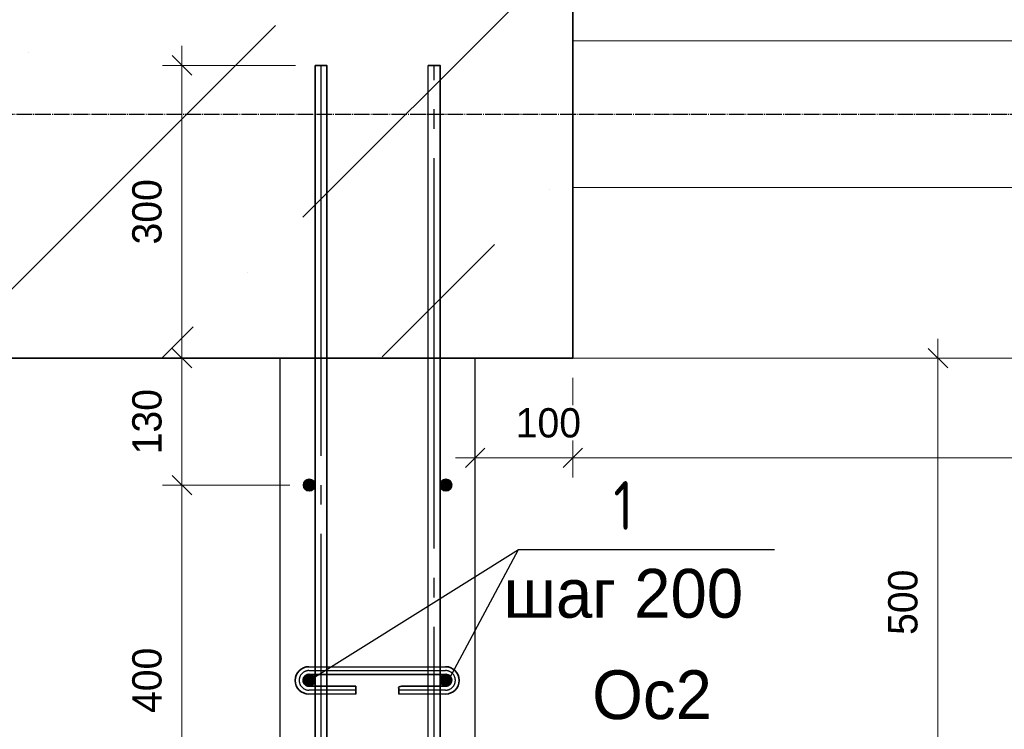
# Model space of a CAD drawing. Header units: millimetres. Extents: x -33345 to 4712671, y -3392 to 121473.
# Tile 250 of 256: x 1323797 to 1326896, y 57558 to 59792. Entities that reach past the tile are written whole.
import ezdxf
from ezdxf.enums import TextEntityAlignment as Align

# ---------------------------------------------------------------- set-up
doc = ezdxf.new("R2010")
doc.units = ezdxf.units.MM
doc.linetypes.add('ГОСТ 2.303 5', pattern=[24, 20, -1.5, 1, -1.5])
for name, color, linetype, lineweight in [('.', 7, 'Continuous', 15), ('_Армирования', 172, 'Continuous', 30), ('w-арматура', 164, 'Continuous', 35), ('СПДС_w-размеры', 7, 'Continuous', 0)]:
    doc.layers.add(name, color=color, linetype=linetype, lineweight=lineweight)
doc.layers.add('dim', color=7, linetype='Continuous', lineweight=5, true_color=0x505e5d)
doc.layers.add('КЖ_СИМВОЛЫ', color=7, linetype='Continuous')
doc.layers.add('СПДС_РАЗМЕРЫ', color=7, linetype='Continuous')
doc.styles.add('#_text', font='CS_Gost2304.shx')
doc.styles.add('X-U-RW-01$0$StyleROMANS', font='GOTHIC.TTF')
doc.styles.add('ГОСТ 2.304', font='cs_gost2304.shx', dxfattribs={"oblique": 15})
doc.dimstyles.new('СПДС', dxfattribs={"dimscale": 100, "dimtxt": 1.5, "dimasz": 1, "dimexe": 1, "dimexo": 1, "dimgap": 1, "dimtad": 1, "dimdec": 0, "dimtxsty": 'ГОСТ 2.304', "dimblk": 'OBLIQUE', "dimcen": 2.5, "dimdle": 1, "dimadec": 0, "dimazin": 2, "dimtfac": 0.75, "dimtdec": 0, "dimtmove": 1, "dimatfit": 3, "dimldrblk": 'ARCHTICK', "dimfxl": 1, "dimtfill": 1, "dimtolj": 1, "dimarcsym": 1})

# ---------------------------------------------------------------- blocks, each defined once
blk = doc.blocks.new('_Oblique')
at = {"color": 0, "linetype": 'ByBlock', "lineweight": -2}
blk.add_line((-0.5, -0.5), (0.5, 0.5), dxfattribs=at)
blk = doc.blocks.new('*D214')
at = {"layer": 'Defpoints', "color": 0, "lineweight": 0, "ltscale": 4, "transparency": 16777216}
for p in [(-43453505.4, 22697663.9), (-43452823.8, 22697663.9), (-43453003.8, 22696163.9, -17067.5)]:
    blk.add_point(p, dxfattribs=at)
at = {"layer": 'СПДС_w-размеры', "color": 0, "lineweight": -2, "ltscale": 4, "transparency": 16777216}
for p, q in [((-43453505.4, 22696063.9), (-43453505.4, 22697763.9)), ((-43452923.8, 22697663.9), (-43453605.4, 22697663.9)), ((-43453103.8, 22696163.9), (-43453605.4, 22696163.9))]:
    blk.add_line(p, q, dxfattribs=at)
at = {"layer": 'СПДС_w-размеры', "color": 0, "lineweight": -2, "ltscale": 4, "transparency": 16777216, "xscale": 100, "yscale": 100, "zscale": 100}
for p, rotation in [((-43453505.4, 22697663.9), 90), ((-43453505.4, 22696163.9), 270)]:
    blk.add_blockref('_Oblique', p, dxfattribs=dict(at, rotation=rotation))
at = {"layer": 'СПДС_w-размеры', "color": 0, "ltscale": 4, "transparency": 16777216, "insert": (-43453684.1, 22696913.9), "char_height": 150, "attachment_point": 5, "rotation": 90, "style": 'X-U-RW-01$0$StyleROMANS', "bg_fill": 3, "box_fill_scale": 1.1, "bg_fill_color": 256, "bg_fill_true_color": 13158600, "bg_fill_transparency": 0}
blk.add_mtext('\\A1;300', dxfattribs=at)
blk = doc.blocks.new('_ArchTick')
at = {"color": 0, "linetype": 'ByBlock', "const_width": 0.15}
blk.add_lwpolyline([(-0.5, -0.5), (0.5, 0.5)], dxfattribs=at)
blk = doc.blocks.new('*D215')
at = {"layer": 'Defpoints', "color": 0, "lineweight": 0, "ltscale": 4, "transparency": 16777216}
for p in [(-43454529.5, 22696163.9), (-43453003.8, 22696163.9, -17067.5), (-43452003.8, 22693663.9, -17067.5)]:
    blk.add_point(p, dxfattribs=at)
at = {"layer": 'СПДС_w-размеры', "color": 0, "lineweight": -2, "ltscale": 4, "transparency": 16777216}
for p, q in [((-43454529.5, 22693563.9), (-43454529.5, 22696263.9)), ((-43453103.8, 22696163.9), (-43454629.5, 22696163.9)), ((-43452103.8, 22693663.9), (-43454629.5, 22693663.9))]:
    blk.add_line(p, q, dxfattribs=at)
at = {"layer": 'СПДС_w-размеры', "color": 0, "lineweight": -2, "ltscale": 4, "transparency": 16777216, "xscale": 100, "yscale": 100, "zscale": 100}
for p, rotation in [((-43454529.5, 22696163.9), 90), ((-43454529.5, 22693663.9), 270)]:
    blk.add_blockref('_Oblique', p, dxfattribs=dict(at, rotation=rotation))
at = {"layer": 'СПДС_w-размеры', "color": 0, "ltscale": 4, "transparency": 16777216, "insert": (-43454708.3, 22694913.9), "char_height": 150, "attachment_point": 5, "rotation": 90, "style": 'X-U-RW-01$0$StyleROMANS', "bg_fill": 3, "box_fill_scale": 1.1, "bg_fill_color": 256, "bg_fill_true_color": 13158600, "bg_fill_transparency": 0}
blk.add_mtext('\\A1;500', dxfattribs=at)
blk = doc.blocks.new('*D222')
at = {"layer": 'Defpoints', "color": 0, "lineweight": 0, "ltscale": 4, "transparency": 16777216}
for p in [(-43451503.8, 22696163.9), (-43445253.8, 22696163.9), (-43445253.8, 22695653.4)]:
    blk.add_point(p, dxfattribs=at)
at = {"layer": 'СПДС_w-размеры', "color": 0, "lineweight": -2, "ltscale": 4, "transparency": 16777216}
for p, q in [((-43451503.8, 22696063.9), (-43451503.8, 22695553.4)), ((-43445253.8, 22696063.9), (-43445253.8, 22695553.4)), ((-43451603.8, 22695653.4), (-43445153.8, 22695653.4))]:
    blk.add_line(p, q, dxfattribs=at)
at = {"layer": 'СПДС_w-размеры', "color": 0, "lineweight": -2, "ltscale": 4, "transparency": 16777216, "xscale": 100, "yscale": 100, "zscale": 100, "rotation": 180}
blk.add_blockref('_Oblique', (-43451503.8, 22695653.4), dxfattribs=at)
at = {"layer": 'СПДС_w-размеры', "color": 0, "lineweight": -2, "ltscale": 4, "transparency": 16777216, "xscale": 100, "yscale": 100, "zscale": 100}
blk.add_blockref('_Oblique', (-43445253.8, 22695653.4), dxfattribs=at)
at = {"layer": 'СПДС_w-размеры', "color": 0, "ltscale": 4, "transparency": 16777216, "insert": (-43448378.8, 22695832.1), "char_height": 150, "attachment_point": 5, "style": 'X-U-RW-01$0$StyleROMANS', "bg_fill": 3, "box_fill_scale": 1.1, "bg_fill_color": 256, "bg_fill_true_color": 13158600, "bg_fill_transparency": 0}
blk.add_mtext('\\A1;1250', dxfattribs=at)
blk = doc.blocks.new('*D224')
at = {"layer": 'Defpoints', "color": 0, "lineweight": 0, "ltscale": 100, "transparency": 16777216}
for p in [(-43452003.8, 22696163.9), (-43451503.8, 22696163.9), (-43452003.8, 22695653.4)]:
    blk.add_point(p, dxfattribs=at)
at = {"layer": 'СПДС_w-размеры', "color": 0, "lineweight": -2, "ltscale": 100, "transparency": 16777216}
for p, q in [((-43452003.8, 22696063.9), (-43452003.8, 22695553.4)), ((-43451503.8, 22696063.9), (-43451503.8, 22695553.4)), ((-43451403.8, 22695653.4), (-43452103.8, 22695653.4))]:
    blk.add_line(p, q, dxfattribs=at)
at = {"layer": 'СПДС_w-размеры', "color": 0, "lineweight": -2, "ltscale": 100, "transparency": 16777216, "xscale": 100, "yscale": 100, "zscale": 100, "rotation": 180}
blk.add_blockref('_Oblique', (-43452003.8, 22695653.4), dxfattribs=at)
at = {"layer": 'СПДС_w-размеры', "color": 0, "lineweight": -2, "ltscale": 100, "transparency": 16777216, "xscale": 100, "yscale": 100, "zscale": 100}
blk.add_blockref('_Oblique', (-43451503.8, 22695653.4), dxfattribs=at)
at = {"layer": 'СПДС_w-размеры', "color": 0, "lineweight": 0, "ltscale": 100, "transparency": 16777216, "insert": (-43451628.8, 22695832.1), "char_height": 150, "attachment_point": 5, "style": 'X-U-RW-01$0$StyleROMANS', "bg_fill": 3, "box_fill_scale": 1.1, "bg_fill_color": 256, "bg_fill_true_color": 13158600, "bg_fill_transparency": 0}
blk.add_mtext('\\A1;100', dxfattribs=at)
blk = doc.blocks.new('*D229')
at = {"layer": 'Defpoints', "color": 0, "lineweight": 0, "ltscale": 4, "transparency": 16777216}
for p in [(-43449633.8, 22696163.9), (-43449303.6, 22696163.9), (-43449303.6, 22693663.9)]:
    blk.add_point(p, dxfattribs=at)
at = {"layer": 'СПДС_w-размеры', "color": 0, "lineweight": -2, "ltscale": 4, "transparency": 16777216}
for p, q in [((-43449633.8, 22693563.9), (-43449633.8, 22696263.9)), ((-43449403.6, 22696163.9), (-43449733.8, 22696163.9)), ((-43449403.6, 22693663.9), (-43449733.8, 22693663.9))]:
    blk.add_line(p, q, dxfattribs=at)
at = {"layer": 'СПДС_w-размеры', "color": 0, "lineweight": -2, "ltscale": 4, "transparency": 16777216, "xscale": 100, "yscale": 100, "zscale": 100}
for p, rotation in [((-43449633.8, 22696163.9), 90), ((-43449633.8, 22693663.9), 270)]:
    blk.add_blockref('_Oblique', p, dxfattribs=dict(at, rotation=rotation))
at = {"layer": 'СПДС_w-размеры', "color": 0, "ltscale": 4, "transparency": 16777216, "insert": (-43449812.5, 22694913.9), "char_height": 150, "attachment_point": 5, "rotation": 90, "style": 'X-U-RW-01$0$StyleROMANS', "bg_fill": 3, "box_fill_scale": 1.1, "bg_fill_color": 256, "bg_fill_true_color": 13158600, "bg_fill_transparency": 0}
blk.add_mtext('\\A1;500', dxfattribs=at)
blk = doc.blocks.new('*D225')
at = {"layer": 'Defpoints', "color": 0, "lineweight": 0, "ltscale": 4, "transparency": 16777216}
for p in [(-43452853.8, 22695513.9, 17067.5), (-43453505.4, 22693513.9), (-43453003.8, 22693513.9, 17067.5)]:
    blk.add_point(p, dxfattribs=at)
at = {"layer": 'СПДС_w-размеры', "color": 0, "lineweight": -2, "ltscale": 4, "transparency": 16777216}
for p, q in [((-43453505.4, 22695613.9), (-43453505.4, 22693413.9)), ((-43452953.8, 22695513.9), (-43453605.4, 22695513.9)), ((-43453103.8, 22693513.9), (-43453605.4, 22693513.9))]:
    blk.add_line(p, q, dxfattribs=at)
at = {"layer": 'СПДС_w-размеры', "color": 0, "lineweight": -2, "ltscale": 4, "transparency": 16777216, "xscale": 100, "yscale": 100, "zscale": 100}
for p, rotation in [((-43453505.4, 22695513.9), 90), ((-43453505.4, 22693513.9), 270)]:
    blk.add_blockref('_Oblique', p, dxfattribs=dict(at, rotation=rotation))
at = {"layer": 'СПДС_w-размеры', "color": 0, "ltscale": 4, "transparency": 16777216, "insert": (-43453684.1, 22694513.9), "char_height": 150, "attachment_point": 5, "rotation": 90, "style": 'X-U-RW-01$0$StyleROMANS', "bg_fill": 3, "box_fill_scale": 1.1, "bg_fill_color": 256, "bg_fill_true_color": 13158600, "bg_fill_transparency": 0}
blk.add_mtext('\\A1;400', dxfattribs=at)
blk = doc.blocks.new('*D227')
at = {"layer": 'Defpoints', "color": 0, "lineweight": 0, "ltscale": 10, "transparency": 16777216}
for p in [(-43453505.4, 22696163.9), (-43453003.8, 22696163.9), (-43452853.8, 22695513.9, 17067.5)]:
    blk.add_point(p, dxfattribs=at)
at = {"layer": 'СПДС_w-размеры', "color": 0, "lineweight": -2, "ltscale": 10, "transparency": 16777216}
for p, q in [((-43453505.4, 22695413.9), (-43453505.4, 22696263.9)), ((-43453103.8, 22696163.9), (-43453605.4, 22696163.9)), ((-43452953.8, 22695513.9), (-43453605.4, 22695513.9))]:
    blk.add_line(p, q, dxfattribs=at)
at = {"layer": 'СПДС_w-размеры', "color": 0, "lineweight": -2, "ltscale": 10, "transparency": 16777216, "xscale": 100, "yscale": 100, "zscale": 100}
for p, rotation in [((-43453505.4, 22696163.9), 90), ((-43453505.4, 22695513.9), 270)]:
    blk.add_blockref('_Oblique', p, dxfattribs=dict(at, rotation=rotation))
at = {"layer": 'СПДС_w-размеры', "color": 0, "ltscale": 10, "transparency": 16777216, "insert": (-43453684.1, 22695838.9), "char_height": 150, "attachment_point": 5, "rotation": 90, "style": 'X-U-RW-01$0$StyleROMANS', "bg_fill": 3, "box_fill_scale": 1.1, "bg_fill_color": 256, "bg_fill_true_color": 13158600, "bg_fill_transparency": 0}
blk.add_mtext('\\A1;130', dxfattribs=at)
blk = doc.blocks.new('EYJUIJU')
at = {"lineweight": 13, "ltscale": 4}
h = blk.add_hatch(dxfattribs=at)
h.set_pattern_fill('ANSI36', color=256, scale=250)
h.set_pattern_definition([(45, (1065817097.65, -225489563), (420.9495057, 1543.4815208), [1984.375, -396.875, 0, -396.875])])
h.paths.add_polyline_path([(-43456512.9, 22697288.9), (-43456012.9, 22697163.9), (-43456012.9, 22696163.9), (-43451503.8, 22696163.9), (-43451503.8, 22698663.9), (-43456012.9, 22698663.9), (-43456012.9, 22697663.9), (-43455512.9, 22697538.9)])
at = {"ltscale": 100}
for points in [[(-43452823.8, 22694515.1, 1), (-43452883.8, 22694515.1, 1)], [(-43452123.8, 22694515.1, 1), (-43452183.8, 22694515.1, 1)]]:
    blk.add_hatch(color=256, dxfattribs=at).paths.add_polyline_path(points, flags=0)
at = {"ltscale": 20}
blk.add_lwpolyline([(-43445253.8, 22698663.9), (-43451503.8, 22698663.9), (-43451503.8, 22696163.9), (-43445253.8, 22696163.9)], close=True, dxfattribs=at)
at = {"color": 5, "ltscale": 4}
blk.add_lwpolyline([(-43451503.8, 22697038.9), (-43445253.8, 22697038.9), (-43445253.8, 22697788.9), (-43451503.8, 22697788.9)], close=True, dxfattribs=at)
at = {"color": 1, "linetype": 'ГОСТ 2.303 5', "lineweight": 25, "ltscale": 100, "elevation": 17067.5}
for points in [[(-43452793.8, 22697663.9), (-43452793.8, 22692788.9)], [(-43452213.8, 22692788.9), (-43452213.8, 22697663.9)]]:
    blk.add_lwpolyline(points, dxfattribs=at)
at = {"lineweight": 30, "ltscale": 20}
blk.add_lwpolyline([(-43443753.8, 22696163.9), (-43444753.8, 22696163.9), (-43444753.8, 22693663.9), (-43452003.8, 22693663.9), (-43452003.8, 22696163.9), (-43453003.8, 22696163.9), (-43453003.8, 22692663.9), (-43443753.8, 22692663.9)], close=True, dxfattribs=at)
at = {"layer": '_Армирования', "ltscale": 100}
blk.add_line((-43452243.8, 22692788.9, 17067.5), (-43452243.8, 22697663.9, 17067.5), dxfattribs=at)
at = {"layer": 'dim', "color": 0, "lineweight": 35}
blk.add_lwpolyline([(-43456012.9, 22696163.9), (-43451503.8, 22696163.9), (-43451503.8, 22698663.9), (-43456012.9, 22698663.9)], dxfattribs=at)
at = {"layer": 'w-арматура', "ltscale": 100}
for points, elevation in [([(-43452823.8, 22694515.1, 1), (-43452883.8, 22694515.1, 1)], 17067.5), ([(-43452123.8, 22694515.1, 1), (-43452183.8, 22694515.1, 1)], 34135.1)]:
    blk.add_lwpolyline(points, format="xyb", close=True, dxfattribs=dict(at, elevation=elevation))
at = {"layer": 'КЖ_СИМВОЛЫ', "lineweight": 25, "ltscale": 4}
for p, q in [((-43452853.8, 22694513.9, 34135.1), (-43451782.3, 22695184.8)), ((-43452135.1, 22694523.3, 34135.1), (-43451782.3, 22695184.8)), ((-43451782.3, 22695184.8), (-43450470, 22695184.8))]:
    blk.add_line(p, q, dxfattribs=at)
at = {"layer": 'СПДС_РАЗМЕРЫ', "linetype": 'ГОСТ 2.303 5', "lineweight": 25, "ltscale": 4}
blk.add_lwpolyline([(-43457521, 22697413.9), (-43439357.9, 22697413.9), (-43438857.9, 22697413.9)], dxfattribs=at)
at = {"layer": 'КЖ_СИМВОЛЫ', "lineweight": 25, "ltscale": 4}
for s, style, p in [('1', '#_text', (-43451244.8, 22695284.8)), ('Ос2', 'X-U-RW-01$0$StyleROMANS', (-43451097.9, 22694315.4))]:
    blk.add_text(s, height=250, dxfattribs=dict(at, style=style)).set_placement(p, align=Align.CENTER)
at = {"layer": 'КЖ_СИМВОЛЫ', "lineweight": 25, "ltscale": 4, "style": 'X-U-RW-01$0$StyleROMANS'}
blk.add_text('шаг 200', height=250, dxfattribs=at).set_placement((-43451244.8, 22695084.8), align=Align.TOP_CENTER)
at = {"layer": 'СПДС_w-размеры', "ltscale": 4}
dim = blk.add_linear_dim(base=(-43453505.4, 22697663.9, 17067.5), p1=(-43453003.8, 22696163.9), p2=(-43452823.8, 22697663.9, 17067.5), angle=90, dimstyle='СПДС', override={"dimlfac": 0.2, "dimtxsty": 'X-U-RW-01$0$StyleROMANS', "dimblk1": 'Oblique', "dimblk2": 'Oblique', "dimsah": 1}, dxfattribs=at)
dim.commit()
dim.dimension.update_dxf_attribs({"geometry": '*D214', "text_midpoint": (-43453684.1, 22696913.9, 17067.5)})
dim = blk.add_linear_dim(base=(-43445253.8, 22695653.4), p1=(-43451503.8, 22696163.9), p2=(-43445253.8, 22696163.9), dimstyle='СПДС', override={"dimlfac": 0.2, "dimtxsty": 'X-U-RW-01$0$StyleROMANS', "dimblk1": 'Oblique', "dimblk2": 'Oblique', "dimsah": 1}, dxfattribs=at)
dim.commit()
dim.dimension.update_dxf_attribs({"geometry": '*D222', "text_midpoint": (-43448378.8, 22695832.1)})
for base, p1, p2, override, picture, middle in [((-43454529.5, 22696163.9, 17067.5), (-43452003.8, 22693663.9), (-43453003.8, 22696163.9), {"dimlfac": 0.2, "dimtxsty": 'X-U-RW-01$0$StyleROMANS', "dimblk1": 'Oblique', "dimblk2": 'Oblique', "dimsah": 1}, '*D215', (-43454708.3, 22694913.9, 17067.5)), ((-43449633.8, 22696163.9), (-43449303.6, 22693663.9), (-43449303.6, 22696163.9), {"dimlfac": 0.2, "dimtxsty": 'X-U-RW-01$0$StyleROMANS', "dimblk2": 'Oblique', "dimsah": 1}, '*D229', (-43449812.5, 22694913.9))]:
    dim = blk.add_linear_dim(base=base, p1=p1, p2=p2, angle=90, dimstyle='СПДС', override=override, dxfattribs=at)
    dim.commit()
    dim.dimension.update_dxf_attribs({"geometry": picture, "text_midpoint": middle})
at = {"layer": '_Армирования', "ltscale": 100}
blk.add_line((-43452155.3, 22694443.9, 34135.1), (-43452395.3, 22694443.9, 34135.1), dxfattribs=at)
at = {"layer": 'w-арматура', "ltscale": 100, "elevation": 17067.5}
blk.add_lwpolyline([(-43452823.8, 22697663.9), (-43452763.8, 22697663.9), (-43452763.8, 22692788.9), (-43452823.8, 22692788.9)], close=True, dxfattribs=at)
blk.add_lwpolyline([(-43452243.8, 22697663.9), (-43452183.8, 22697663.9), (-43452183.8, 22692788.9), (-43452243.8, 22692788.9)], dxfattribs=at)
at = {"layer": 'w-арматура', "ltscale": 100, "extrusion": (0, 0, -1)}
blk.add_arc((43452155.3, 22694513.9, -34135.1), 70, 90, 270, dxfattribs=at)
at = {"layer": 'w-арматура', "ltscale": 100}
blk.add_rational_spline([(-43452395.3, 22694443.9, 34135.1), (-43452395.3, 22694463.9, 34135.1), (-43452395.3, 22694483.9, 34135.1), (-43452275.3, 22694483.9, 34135.1), (-43452155.3, 22694483.9, 34135.1), (-43452125.3, 22694483.9, 34135.1), (-43452125.3, 22694513.9, 34135.1), (-43452125.3, 22694543.9, 34135.1), (-43452155.3, 22694543.9, 34135.1)], [1, 1, 1, 1, 1, 0.707106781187, 1, 0.707106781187, 1], degree=2, knots=[0, 0, 0, 1, 1, 2, 2, 3.570796, 3.570796, 5.141593, 5.141593, 5.141593], dxfattribs=at)
at = {"layer": 'СПДС_w-размеры', "lineweight": 0, "ltscale": 100}
dim = blk.add_linear_dim(base=(-43452003.8, 22695653.4), p1=(-43451503.8, 22696163.9), p2=(-43452003.8, 22696163.9), dimstyle='СПДС', override={"dimlfac": 0.2, "dimtxsty": 'X-U-RW-01$0$StyleROMANS', "dimblk1": 'Oblique', "dimblk2": 'Oblique', "dimsah": 1}, dxfattribs=at)
dim.commit()
dim.dimension.update_dxf_attribs({"geometry": '*D224', "text_midpoint": (-43451628.8, 22695653.4), "dimtype": 128})
at = {"layer": 'СПДС_w-размеры', "ltscale": 4}
dim = blk.add_linear_dim(base=(-43453505.4, 22693513.9), p1=(-43452853.8, 22695513.9, 17067.5), p2=(-43453003.8, 22693513.9, 17067.5), angle=90, dimstyle='СПДС', override={"dimlfac": 0.2, "dimtxsty": 'X-U-RW-01$0$StyleROMANS', "dimblk2": 'Oblique', "dimsah": 1}, dxfattribs=at)
dim.commit()
dim.dimension.update_dxf_attribs({"geometry": '*D225', "text_midpoint": (-43453684.1, 22694513.9)})
at = {"ltscale": 100}
for points in [[(-43452823.8, 22695513.9, 1), (-43452883.8, 22695513.9, 1)], [(-43452123.8, 22695513.9, 1), (-43452183.8, 22695513.9, 1)]]:
    blk.add_hatch(color=256, dxfattribs=at).paths.add_polyline_path(points, flags=0)
at = {"color": 1, "linetype": 'ГОСТ 2.303 5', "lineweight": 25, "ltscale": 100, "elevation": 34135.1}
blk.add_lwpolyline([(-43452615.3, 22694463.9), (-43452855.3, 22694463.9, -1), (-43452855.3, 22694563.9), (-43452155.3, 22694563.9, -1), (-43452155.3, 22694463.9), (-43452395.3, 22694463.9)], format="xyb", dxfattribs=at)
at = {"layer": '_Армирования', "ltscale": 100}
for p, q in [((-43452855.3, 22694583.9, 34135.1), (-43452155.3, 22694583.9, 34135.1)), ((-43452615.3, 22694443.9, 34135.1), (-43452855.3, 22694443.9, 34135.1))]:
    blk.add_line(p, q, dxfattribs=at)
at = {"layer": 'w-арматура', "ltscale": 100}
for points, elevation in [([(-43452823.8, 22695513.9, 1), (-43452883.8, 22695513.9, 1)], 17067.5), ([(-43452123.8, 22695513.9, 1), (-43452183.8, 22695513.9, 1)], 34135.1)]:
    blk.add_lwpolyline(points, format="xyb", close=True, dxfattribs=dict(at, elevation=elevation))
at = {"layer": 'w-арматура', "ltscale": 100, "elevation": 34135.1}
blk.add_lwpolyline([(-43452615.3, 22694443.9), (-43452615.3, 22694483.9), (-43452855.3, 22694483.9)], dxfattribs=at)
at = {"layer": 'w-арматура', "ltscale": 100, "extrusion": (0, 0, -1)}
blk.add_arc((43452855.3, 22694513.9, -34135.1), 70, 270, 90, dxfattribs=at)
at = {"layer": 'w-арматура', "ltscale": 100}
blk.add_rational_spline([(-43452855.3, 22694483.9, 34135.1), (-43452885.3, 22694483.9, 34135.1), (-43452885.3, 22694513.9, 34135.1), (-43452885.3, 22694543.9, 34135.1), (-43452855.3, 22694543.9, 34135.1), (-43452505.3, 22694543.9, 34135.1), (-43452155.3, 22694543.9, 34135.1)], [1, 0.707106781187, 1, 0.707106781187, 1, 1, 1], degree=2, knots=[0, 0, 0, 1.570796, 1.570796, 3.141593, 3.141593, 4.141593, 4.141593, 4.141593], dxfattribs=at)
at = {"layer": 'СПДС_w-размеры', "ltscale": 10}
dim = blk.add_linear_dim(base=(-43453505.4, 22696163.9), p1=(-43452853.8, 22695513.9, 17067.5), p2=(-43453003.8, 22696163.9), angle=90, dimstyle='СПДС', override={"dimlfac": 0.2, "dimtxsty": 'X-U-RW-01$0$StyleROMANS', "dimblk2": 'Oblique', "dimsah": 1}, dxfattribs=at)
dim.commit()
dim.dimension.update_dxf_attribs({"geometry": '*D227', "text_midpoint": (-43453684.1, 22695838.9)})

msp = doc.modelspace()

# ---------------------------------------------------------------- block references
at = {"layer": '.', "xscale": 0.6144608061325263, "yscale": 0.6144608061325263, "zscale": 0.6144608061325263}
msp.add_blockref('EYJUIJU', (28024783.729, -13887176.909), dxfattribs=at)

doc.saveas('drawing.dxf')
